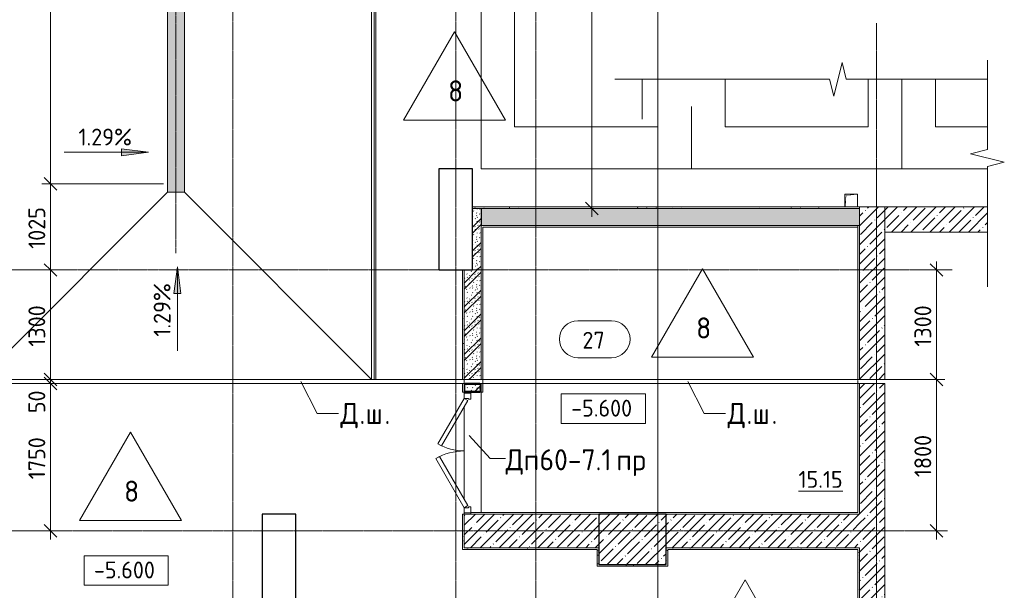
# Model space of a CAD drawing. Header units: millimetres. Extents: x -4558 to 63605, y -10605 to 130388.
# Tile 39 of 66: x 27417 to 39119, y 47895 to 54673. Entities that reach past the tile are written whole.
import ezdxf

# ---------------------------------------------------------------- set-up
doc = ezdxf.new("R2010")
doc.units = ezdxf.units.MM
for name, pattern in [('3_ Штрих_ 1 х 1 мм', [2, 1, -1]), ('4_ Штрихпунктир_ 10 х 2 мм', [14, 10, -2, 0, -2]), ('4_ Штрихпунктир_ 5 х 2 мм', [9, 5, -2, 0, -2])]:
    doc.linetypes.add(name, pattern=pattern)
for name, color, linetype, lineweight in [('A-ANNO-DIMS', 7, 'Continuous', 5), ('A-ANNO-DIMS-100', 7, 'Continuous', 5), ('A-AREA', 7, '3_ Штрих_ 1 х 1 мм', 13), ('A-AREA-IDEN', 7, 'Continuous', 5), ('A-DETL', 7, 'Continuous', 25), ('A-DETL-GENF', 7, 'Continuous', 13), ('A-DOOR', 7, 'Continuous', 13), ('A-DOOR-FRAM', 7, 'Continuous', 13), ('A-DOOR-IDEN', 7, 'Continuous', 5), ('A-FLOR', 7, 'Continuous', 13), ('A-FLOR-IDEN', 7, 'Continuous', 5), ('A-GENM', 7, 'Continuous', 13), ('A-WALL', 7, 'Continuous', 13), ('A-WALL-PATT', 7, 'Continuous', 13), ('C-PRKG', 7, 'Continuous', 13), ('G-ANNO-DIMS', 7, 'Continuous', 5), ('G-ANNO-TEXT', 7, 'Continuous', 5), ('I-WALL', 7, 'Continuous', 13), ('M-EQPM', 7, 'Continuous', 13), ('S-COLS', 7, 'Continuous', 25), ('S-GRID', 7, 'Continuous', 5)]:
    doc.layers.add(name, color=color, linetype=linetype, lineweight=lineweight)
doc.styles.add('GOST Common_2', font='GOST_Common.ttf', dxfattribs={"height": 200})
doc.styles.add('GOST Common_3', font='GOST_Common.ttf', dxfattribs={"height": 250})
doc.dimstyles.new('2_мм', dxfattribs={"dimscale": 304.8, "dimtxt": 201.142999, "dimasz": 0.492126, "dimexe": 0.328084, "dimexo": 0.492126, "dimgap": 0, "dimtad": 1, "dimdec": 0, "dimdsep": 46, "dimtxsty": 'GOST Common_2', "dimblk1": 'OBLIQUE', "dimblk2": 'OBLIQUE', "dimsah": 1, "dimcen": 0.09, "dimdle": 0.328084, "dimadec": 5, "dimazin": 2, "dimtfac": 1, "dimtdec": 4, "dimtix": 1, "dimtmove": 0, "dimatfit": 3, "dimfxl": 1, "dimtvp": 1, "dimtolj": 1, "dimtzin": 0, "dimarcsym": 2})
doc.dimstyles.new('2_мм_1', dxfattribs={"dimscale": 304.8, "dimtxt": 201.142999, "dimasz": 0.492126, "dimexe": 0.328084, "dimexo": 0.492126, "dimgap": 0, "dimtad": 1, "dimdec": 0, "dimdsep": 46, "dimtxsty": 'GOST Common_2', "dimblk1": 'OBLIQUE', "dimblk2": 'OBLIQUE', "dimsah": 1, "dimcen": 0.09, "dimdle": 0.328084, "dimadec": 5, "dimazin": 2, "dimtfac": 1, "dimtdec": 4, "dimtix": 1, "dimtmove": 1, "dimatfit": 3, "dimfxl": 1, "dimtvp": 1, "dimtolj": 1, "dimtzin": 0, "dimarcsym": 2})
pattern_1 = [(0, (0, 0), (203.2, 50.8), [3.353, -149.047, 3.353, -149.047, -812.8]), (0, (0, 0), (203.2, 50.8), [-304.8, 3.353, -301.447, 3.353, -149.047, -355.6]), (0, (0, 0), (203.2, 50.8), [-762, 3.353, -98.247, 3.353, -250.647]), (120, (76.2, 25.4), (-145.59409, 150.576362), [3.353, -149.047, 3.353, -149.047, -812.8]), (120, (76.2, 25.4), (-145.59409, 150.576362), [-304.8, 3.353, -301.447, 3.353, -149.047, -355.6]), (120, (76.2, 25.4), (-145.59409, 150.576362), [-762, 3.353, -98.247, 3.353, -250.647]), (240, (101.6, 127), (-57.60591, -201.376362), [3.353, -149.047, 3.353, -149.047, -812.8]), (240, (101.6, 127), (-57.60591, -201.376362), [-304.8, 3.353, -301.447, 3.353, -149.047, -355.6]), (240, (101.6, 127), (-57.60591, -201.376362), [-762, 3.353, -98.247, 3.353, -250.647])]
pattern_2 = [(45, (0, 0), (-114.04925, 114.04925), []), (45, (114.05, 0), (-114.04925, 114.04925), [201.612, -40.322, 3.353, -36.97])]
pattern_3 = [(135, (150.28, 188.64), (-282.8427, 3e-14), [5, -395]), (135, (174.9, 237.36), (-282.8427, 3e-14), [5, -395]), (135, (211.96, 236.53), (-282.8427, 3e-14), [5, -395]), (135, (114.96, 223.96), (-282.8427, 3e-14), [5, -395]), (135, (77.54, 223.96), (-282.8427, 3e-14), [5, -395]), (135, (57.44, 184.52), (-282.8427, 3e-14), [5, -395]), (135, (66.21, 142.9), (-282.8427, 3e-14), [5, -395]), (135, (107.33, 161), (-282.8427, 3e-14), [5, -395]), (135, (99.08, 130.94), (-282.8427, 3e-14), [5, -395]), (135, (22.6, 136.46), (-282.8427, 3e-14), [5, -395]), (135, (21.16, 168.08), (-282.8427, 3e-14), [5, -395]), (135, (46.13, 96.12), (-282.8427, 3e-14), [5, -395]), (135, (3.54, 74.6), (-282.8427, 3e-14), [5, -395]), (135, (40.3, 47.56), (-282.8427, 3e-14), [5, -395]), (135, (39.77, 18.47), (-282.8427, 3e-14), [5, -395]), (135, (76.94, 37.28), (-282.8427, 3e-14), [5, -395]), (135, (114.18, 62.4), (-282.8427, 3e-14), [5, -395]), (135, (139.87, 90.2), (-282.8427, 3e-14), [5, -395]), (135, (141.44, 15.82), (-282.8427, 3e-14), [5, -395]), (135, (188.69, 26.73), (-282.8427, 3e-14), [5, -395]), (135, (176.14, 51.36), (-282.8427, 3e-14), [5, -395]), (135, (177.03, 0), (-282.8427, 3e-14), [5, -395]), (135, (276.61, 8.22), (-282.8427, 3e-14), [5, -395]), (135, (271.19, 31.72), (-282.8427, 3e-14), [5, -395]), (135, (268.29, 119.65), (-282.8427, 3e-14), [5, -395]), (135, (237.92, 101.95), (-282.8427, 3e-14), [5, -395]), (135, (237.92, 158.27), (-282.8427, 3e-14), [5, -395]), (135, (260.4, 204.35), (-282.8427, 3e-14), [5, -395]), (135, (275.54, 235.4), (-282.8427, 3e-14), [5, -395]), (135, (117.62, 268.96), (-282.8427, 3e-14), [5, -395]), (135, (203.62, 273.83), (-282.8427, 3e-14), [5, -395]), (135, (47.24, 279.3), (-282.8427, 3e-14), [5, -395]), (135, (23.2, 266.16), (-282.8427, 3e-14), [5, -395]), (135, (42.78, 232.52), (-282.8427, 3e-14), [5, -395]), (135, (177.76, 90.57), (-282.8427, 3e-14), [5, -395]), (135, (181.12, 121.8), (-282.8427, 3e-14), [5, -395]), (135, (206.73, 172.06), (-282.8427, 3e-14), [5, -395]), (135, (143.14, 136.62), (-282.8427, 3e-14), [5, -395]), (135, (211.51, 131.86), (-282.8427, 3e-14), [5, -395]), (135, (81.47, 95.1), (-282.8427, 3e-14), [5, -395]), (135, (235.13, 60.46), (-282.8427, 3e-14), [5, -395]), (135, (242.24, 4.89), (-282.8427, 3e-14), [5, -395]), (45, (0, 106.07), (-282.8427, 0), []), (45, (106.07, 0), (-282.8427, 0), []), (45, (176.78, 0), (-282.8427, 0), []), (45, (0, 176.78), (-282.8427, 0), [])]

# ---------------------------------------------------------------- blocks, each defined once
blk = doc.blocks.new('Наметкина 10_РД_АР_П_Отделка_R21_rvt-1--01_Подвал_МП_часть А')
at = {"layer": 'A-WALL-PATT', "lineweight": 5}
h = blk.add_hatch(dxfattribs=at)
h.set_pattern_fill('FP_6', color=256, style=0, pattern_type=2)
h.set_pattern_definition(pattern_1)
h.paths.add_polyline_path([(37400, 52430), (37400, 52450), (32800, 52450), (32800, 52430), (34056, 52430)])
h = blk.add_hatch(dxfattribs=at)
h.set_pattern_fill('FP_6', color=256, style=0, pattern_type=2)
h.set_pattern_definition(pattern_1)
h.paths.add_polyline_path([(32699, 50250), (32700, 50250), (32700, 50259), (32699, 50262), (32699, 50338), (32700, 50341), (32700, 50350), (32680, 50350), (32680, 50250)])
h.paths.add_polyline_path([(32680, 50400), (32700, 50400), (32700, 51700), (32680, 51700), (32680, 50513)])
h = blk.add_hatch(dxfattribs=at)
h.set_pattern_fill('FP_6', color=256, style=0, pattern_type=2)
h.set_pattern_definition(pattern_1)
h.paths.add_polyline_path([(32920, 50250), (32920, 50350), (32900, 50350), (32900, 50250)])
h = blk.add_hatch(dxfattribs=at)
h.set_pattern_fill('FP_6', color=256, style=0, pattern_type=2)
h.set_pattern_definition(pattern_1)
h.paths.add_polyline_path([(32920, 50250), (32920, 50350), (32900, 50350), (32900, 50250)])
h = blk.add_hatch(dxfattribs=at)
h.set_pattern_fill('FP_6', color=256, style=0, pattern_type=2)
h.set_pattern_definition(pattern_1)
h.paths.add_polyline_path([(32700, 48380), (32700, 48800), (32680, 48800), (32680, 48380)])
h = blk.add_hatch(dxfattribs=at)
h.set_pattern_fill('FP_6', color=256, style=0, pattern_type=2)
h.set_pattern_definition(pattern_1)
h.paths.add_polyline_path([(34280, 48380), (34280, 48400), (32700, 48400), (32700, 48380), (34056, 48380)])
h = blk.add_hatch(dxfattribs=at)
h.set_pattern_fill('FP_6', color=256, style=0, pattern_type=2)
h.set_pattern_definition(pattern_1)
h.paths.add_polyline_path([(34300, 48200), (34300, 48400), (34280, 48400), (34280, 48200)])
h = blk.add_hatch(dxfattribs=at)
h.set_pattern_fill('FP_6', color=256, style=0, pattern_type=2)
h.set_pattern_definition(pattern_1)
h.paths.add_polyline_path([(35120, 48200), (35120, 48400), (35100, 48400), (35100, 48200)])
h = blk.add_hatch(dxfattribs=at)
h.set_pattern_fill('FP_6', color=256, style=0, pattern_type=2)
h.set_pattern_definition(pattern_1)
h.paths.add_polyline_path([(37380, 48380), (37380, 48400), (35120, 48400), (35120, 48380), (35743, 48380)])
h = blk.add_hatch(dxfattribs=at)
h.set_pattern_fill('FP_6', color=256, style=0, pattern_type=2)
h.set_pattern_definition(pattern_1)
h.paths.add_polyline_path([(37400, 46785), (37400, 48400), (37380, 48400), (37380, 46785)])
h = blk.add_hatch(dxfattribs=at)
h.set_pattern_fill('FP_6', color=256, style=0, pattern_type=2)
h.set_pattern_definition(pattern_1)
h.paths.add_polyline_path([(34300, 48180), (35120, 48180), (35120, 48200), (34280, 48200), (34280, 48180)])
at = {"layer": 'A-WALL'}
for p, q in [((37400, 52450), (32800, 52450)), ((32800, 52450), (32800, 52430)), ((32800, 52430), (37400, 52430)), ((37400, 52430), (37400, 52450)), ((37380, 52230), (32900, 52230)), ((32900, 52230), (32900, 52210)), ((32900, 52210), (32900, 50400)), ((32920, 50400), (32920, 52210)), ((32920, 52210), (37380, 52210)), ((37400, 52230), (37380, 52230)), ((37380, 52230), (37380, 50400)), ((37380, 52210), (37380, 52230)), ((37400, 50400), (37400, 52230)), ((32700, 51700), (32680, 51700)), ((32680, 51700), (32680, 50400)), ((32700, 50400), (32700, 51700)), ((32680, 50400), (32700, 50400)), ((32700, 50350), (32680, 50350)), ((32680, 50350), (32680, 50250)), ((32700, 50341), (32700, 50350)), ((32900, 50400), (32920, 50400)), ((32900, 50350), (32900, 50250)), ((32920, 50350), (32900, 50350)), ((32900, 50350), (32900, 50250)), ((32920, 50350), (32900, 50350)), ((32920, 50250), (32920, 50350)), ((32920, 50250), (32920, 50350)), ((37380, 50400), (37400, 50400)), ((37400, 50350), (37380, 50350)), ((37380, 50350), (37380, 48820)), ((37400, 48800), (37400, 50350)), ((32680, 50250), (32700, 50250)), ((32700, 50250), (32700, 50259)), ((32900, 50250), (32920, 50250)), ((32900, 50250), (32920, 50250)), ((32700, 48800), (32680, 48800)), ((32680, 48800), (32680, 48380)), ((32700, 48815), (32700, 48800)), ((32700, 48400), (32700, 48800)), ((32700, 48800), (34300, 48800)), ((37380, 48820), (32780, 48820)), ((35100, 48800), (37380, 48800)), ((37380, 48800), (37400, 48800)), ((32680, 48380), (32700, 48380)), ((34280, 48400), (32700, 48400)), ((32700, 48380), (34280, 48380)), ((34300, 48400), (34280, 48400)), ((34280, 48380), (34280, 48200)), ((35120, 48400), (35100, 48400)), ((37380, 48400), (35120, 48400)), ((35120, 48380), (37380, 48380)), ((35120, 48200), (35120, 48380)), ((37400, 48400), (37380, 48400)), ((37380, 48380), (37380, 46785)), ((37400, 46785), (37400, 48400)), ((34280, 48200), (34280, 48180)), ((34280, 48180), (35120, 48180)), ((35120, 48180), (35120, 48200))]:
    blk.add_line(p, q, dxfattribs=at)
blk = doc.blocks.new('КР_Колонна_ЖБ_Прямоугольная - 600x800h_B40-5529072--01_Подвал_МП_часть А')
at = {"layer": 'S-COLS', "lineweight": 5}
h = blk.add_hatch(dxfattribs=at)
h.set_pattern_fill('FP_2', color=256, style=0, pattern_type=2)
h.set_pattern_definition([(315, (-48500, 34700), (114.04925, 114.04925), []), (315, (-48500, 34585.95), (114.04925, 114.04925), [201.613, -40.323, 3.353, -36.97])])
h.paths.add_polyline_path([(-300, -400), (300, -400), (300, 400), (-300, 400)])
at = {"layer": 'S-COLS'}
for p, q in [((300, 400), (-300, 400)), ((-300, 400), (-300, -400)), ((300, -400), (300, 400)), ((-300, -400), (300, -400))]:
    blk.add_line(p, q, dxfattribs=at)
blk = doc.blocks.new('АР_Дверь двупольная - 1450х2100h_650_650__техн_ 2-4769789--01_Подвал_МП_часть А')
at = {"layer": 'A-DOOR'}
for p, q in [((-650, 100), (-65, 438)), ((-40, 394), (-625, 57)), ((-65, 438), (-40, 394)), ((109, 413), (84, 369)), ((84, 369), (625, 57)), ((650, 100), (109, 413)), ((-625, 57), (-650, 100)), ((625, 57), (650, 100))]:
    blk.add_line(p, q, dxfattribs=at)
at = {"layer": 'A-DOOR', "lineweight": 5}
for centre, radius, start, end in [((-650, 100), 675, 0, 30), ((650, 100), 625, 150, 180)]:
    blk.add_arc(centre, radius, start, end, dxfattribs=at)
at = {"layer": 'A-DOOR-FRAM'}
for p, q in [((-710, 100), (-725, 100)), ((-710, 20), (-725, 20)), ((-710, 100), (-650, 100)), ((-710, 20), (-710, 100)), ((-640, 20), (-710, 20)), ((-650, 100), (-650, 50)), ((-650, 50), (-640, 50)), ((-640, 50), (-640, 20)), ((650, 50), (640, 50)), ((640, 50), (640, 20)), ((640, 20), (710, 20)), ((710, 100), (650, 100)), ((650, 100), (650, 50)), ((710, 20), (710, 100)), ((710, 100), (725, 100)), ((710, 20), (725, 20))]:
    blk.add_line(p, q, dxfattribs=at)
blk = doc.blocks.new('АР_Машиноместо - 5300x2500_С-3113488--01_Подвал_МП_часть А')
at = {"layer": 'C-PRKG'}
for p, q in [((2500, 5300), (1481, 5300)), ((2500, 4234), (2500, 5300)), ((1481, 4800), (2100, 4800)), ((2100, 4234), (2100, 4800))]:
    blk.add_line(p, q, dxfattribs=at)
blk = doc.blocks.new('АР_Машиноместо - 5300x2500_С-2205627--01_Подвал_МП_часть А')
at = {"layer": 'C-PRKG'}
for p, q in [((400, -4234), (400, -4800)), ((2100, -4234), (2100, -4800)), ((2500, -4234), (2500, -5300)), ((0, -4558), (0, -5300)), ((400, -4800), (2100, -4800)), ((2500, -5300), (0, -5300))]:
    blk.add_line(p, q, dxfattribs=at)
blk = doc.blocks.new('АР_Машиноместо - 5300x2500_С-V1--01_Подвал_МП_часть А')
at = {"layer": 'C-PRKG'}
for p, q in [((1916, 0), (0, 0)), ((0, 0), (0, -5300)), ((400, -500), (400, -4800)), ((400, -500), (1916, -500)), ((2100, -4558), (2100, -4800)), ((2500, -4558), (2500, -5300)), ((400, -4800), (2100, -4800)), ((2500, -5300), (0, -5300))]:
    blk.add_line(p, q, dxfattribs=at)
blk = doc.blocks.new('АР_Канал вертикальный прямоугольный - ВК-V15--01_Подвал_МП_часть А')
at = {"layer": 'A-DETL-GENF'}
blk.add_hatch(color=256, dxfattribs=at).paths.add_polyline_path([(-75, -75), (-60, 60), (75, 75), (-75, 75)])
at = {"layer": 'A-DETL-GENF', "linetype": '3_ Штрих_ 1 х 1 мм'}
for p, q in [((75, 75), (-75, 75)), ((-75, 75), (-75, -75)), ((75, 75), (-75, 75)), ((-75, 75), (-75, -75)), ((-75, -75), (-60, 60)), ((-75, -75), (-60, 60)), ((-60, 60), (75, 75)), ((-60, 60), (75, 75)), ((75, -75), (75, 75))]:
    blk.add_line(p, q, dxfattribs=at)
at = {"layer": 'M-EQPM'}
for p, q in [((-75, -75), (-75, 75)), ((-75, 75), (75, 75)), ((75, 75), (75, -75))]:
    blk.add_line(p, q, dxfattribs=at)
blk = doc.blocks.new('АР-Заполнение деф_ шва - Д_ш_-4327377--01_Подвал_МП_часть А')
at = {"layer": 'A-GENM'}
for p, q in [((20, 25), (4480, 25)), ((20, -25), (4500, -25))]:
    blk.add_line(p, q, dxfattribs=at)
blk = doc.blocks.new('АР-Заполнение деф_ шва - Д_ш_-4327380--01_Подвал_МП_часть А')
at = {"layer": 'A-GENM'}
for p, q in [((0, 25), (5780, 25)), ((0, -25), (5780, -25))]:
    blk.add_line(p, q, dxfattribs=at)
blk = doc.blocks.new('АР-Заполнение деф_ шва - Д_ш_-4332461--01_Подвал_МП_часть А')
at = {"layer": 'A-GENM'}
for p, q in [((0, 25), (24975, 25)), ((0, -25), (24975, -25))]:
    blk.add_line(p, q, dxfattribs=at)
blk = doc.blocks.new('А_Фахверк__Труба прямоугольная_ - 200х100х8_Фахверк_СФ2-6686004--01_Подвал_МП_часть А')
at = {"layer": 'S-COLS'}
for p, q in [((-50, 88), (-50, -88)), ((-42, -88), (-42, 88)), ((38, 100), (-38, 100)), ((-38, 92), (38, 92)), ((42, 88), (42, -88)), ((50, -88), (50, 88)), ((38, -92), (-38, -92)), ((-38, -100), (38, -100))]:
    blk.add_line(p, q, dxfattribs=at)
for centre, radius, start, end in [((-38, 88), 12, 90, 180), ((-38, 88), 4, 90, 180), ((38, 88), 12, 0, 90), ((38, 88), 4, 0, 90), ((-38, -88), 12, 180, 270), ((-38, -88), 4, 180, 270), ((38, -88), 4, 270, 0), ((38, -88), 12, 270, 360)]:
    blk.add_arc(centre, radius, start, end, dxfattribs=at)
blk = doc.blocks.new('АР_Лоток - 200х100h_ЛВ1-7513224--01_Подвал_МП_часть А')
at = {"layer": 'M-EQPM', "true_color": 0xdddddd}
blk.add_hatch(color=254, dxfattribs=at).paths.add_polyline_path([(0, 100), (0, -100), (7600, -100), (7600, 100), (2443, 100)])
at = {"layer": 'M-EQPM'}
for p, q in [((0, 100), (0, -100)), ((7600, -100), (7600, 100))]:
    blk.add_line(p, q, dxfattribs=at)
blk = doc.blocks.new('Линия разрыва - М 1_100-2832686--01_Подвал_МП_часть А')
at = {"layer": 'A-DETL-GENF', "lineweight": 5}
for p, q in [((44626, 0), (44950, 0)), ((44950, 0), (45100, 0))]:
    blk.add_line(p, q, dxfattribs=at)
blk = doc.blocks.new('Линия разрыва - М 1_100-2832670--01_Подвал_МП_часть А')
at = {"layer": 'A-DETL-GENF', "lineweight": 5}
for p, q in [((2400, -200), (2500, 200)), ((2500, 200), (2550, 0)), ((-50, 0), (-200, 0)), ((-50, 0), (2350, 0)), ((2350, 0), (2400, -200)), ((2550, 0), (4227, 0))]:
    blk.add_line(p, q, dxfattribs=at)
blk = doc.blocks.new('Линия разрыва - М 1_100-5984603--01_Подвал_МП_часть А')
at = {"layer": 'A-DETL-GENF', "lineweight": 5}
for p, q in [((1281, -200), (1381, 200)), ((1381, 200), (1431, 0)), ((169, 0), (1231, 0)), ((1231, 0), (1281, -200)), ((1431, 0), (2711, 0)), ((2711, 0), (2861, 0))]:
    blk.add_line(p, q, dxfattribs=at)
blk = doc.blocks.new('DIMBLOCK139--01_Подвал_МП_часть А')
at = {"layer": 'A-ANNO-DIMS-100', "transparency": 16777216}
for p, q in [((27826, 50350), (27682, 50350)), ((27782, 48500), (27782, 50350)), ((27782, 50350), (27826, 50350)), ((27826, 48600), (27682, 48600)), ((27782, 48600), (27826, 48600))]:
    blk.add_line(p, q, dxfattribs=at)
at = {"layer": 'A-ANNO-DIMS-100', "lineweight": 25, "transparency": 16777216}
for p, q in [((27782, 50350), (27707, 50425)), ((27782, 50350), (27857, 50275)), ((27782, 48600), (27707, 48675)), ((27782, 48600), (27857, 48525))]:
    blk.add_line(p, q, dxfattribs=at)
at = {"layer": 'A-ANNO-DIMS-100', "color": 0, "transparency": 16777216, "insert": (27521, 49214), "char_height": 200, "width": 625.93, "attachment_point": 1, "rotation": 90, "line_spacing_factor": 1.022761, "style": 'GOST Common_2'}
blk.add_mtext('1750', dxfattribs=at)
blk = doc.blocks.new('_Oblique')
at = {"color": 0, "linetype": 'ByBlock', "lineweight": -2}
blk.add_line((-0.5, -0.5), (0.5, 0.5), dxfattribs=at)
blk = doc.blocks.new('DIMBLOCK140--01_Подвал_МП_часть А')
at = {"layer": 'A-ANNO-DIMS-100', "lineweight": 25, "transparency": 16777216}
for p, q in [((27782, 50400), (27707, 50475)), ((27782, 50350), (27707, 50425)), ((27782, 50400), (27857, 50325)), ((27782, 50350), (27857, 50275))]:
    blk.add_line(p, q, dxfattribs=at)
at = {"layer": 'A-ANNO-DIMS-100', "transparency": 16777216}
for p, q in [((27826, 50400), (27682, 50400)), ((27826, 50350), (27682, 50350)), ((27782, 50350), (27782, 50400)), ((27782, 50400), (27826, 50400)), ((27782, 50378), (27782, 50375)), ((27782, 49999), (27782, 50378)), ((27782, 50350), (27826, 50350))]:
    blk.add_line(p, q, dxfattribs=at)
at = {"layer": 'A-ANNO-DIMS-100', "color": 0, "transparency": 16777216, "insert": (27521, 49999), "char_height": 200, "width": 335.47, "attachment_point": 1, "rotation": 90, "line_spacing_factor": 1.022761, "style": 'GOST Common_2'}
blk.add_mtext('50', dxfattribs=at)
blk = doc.blocks.new('DIMBLOCK141--01_Подвал_МП_часть А')
at = {"layer": 'A-ANNO-DIMS-100', "lineweight": 25, "transparency": 16777216}
for p, q in [((27782, 51700), (27707, 51775)), ((27782, 51700), (27857, 51625)), ((27782, 50400), (27707, 50475)), ((27782, 50400), (27857, 50325))]:
    blk.add_line(p, q, dxfattribs=at)
at = {"layer": 'A-ANNO-DIMS-100', "transparency": 16777216}
for p, q in [((27826, 51700), (27682, 51700)), ((27782, 50400), (27782, 51700)), ((27782, 51700), (27826, 51700)), ((27826, 50400), (27682, 50400)), ((27782, 50400), (27826, 50400))]:
    blk.add_line(p, q, dxfattribs=at)
at = {"layer": 'A-ANNO-DIMS-100', "color": 0, "transparency": 16777216, "insert": (27521, 50789), "char_height": 200, "width": 625.93, "attachment_point": 1, "rotation": 90, "line_spacing_factor": 1.022761, "style": 'GOST Common_2'}
blk.add_mtext('1300', dxfattribs=at)
blk = doc.blocks.new('DIMBLOCK142--01_Подвал_МП_часть А')
at = {"layer": 'A-ANNO-DIMS-100', "lineweight": 25, "transparency": 16777216}
for p, q in [((27782, 52725), (27707, 52800)), ((27782, 52725), (27857, 52650)), ((27782, 51700), (27707, 51775)), ((27782, 51700), (27857, 51625))]:
    blk.add_line(p, q, dxfattribs=at)
at = {"layer": 'A-ANNO-DIMS-100', "transparency": 16777216}
for p, q in [((29125, 52725), (27682, 52725)), ((27782, 51700), (27782, 52725)), ((27782, 52725), (29125, 52725)), ((27826, 51700), (27682, 51700)), ((27782, 51700), (27826, 51700))]:
    blk.add_line(p, q, dxfattribs=at)
at = {"layer": 'A-ANNO-DIMS-100', "color": 0, "transparency": 16777216, "insert": (27521, 51952), "char_height": 200, "width": 625.93, "attachment_point": 1, "rotation": 90, "line_spacing_factor": 1.022761, "style": 'GOST Common_2'}
blk.add_mtext('1025', dxfattribs=at)
blk = doc.blocks.new('DIMBLOCK143--01_Подвал_МП_часть А')
at = {"layer": 'A-ANNO-DIMS-100', "lineweight": 25, "transparency": 16777216}
for p, q in [((27782, 58025), (27707, 58100)), ((27782, 58025), (27857, 57950)), ((27782, 52725), (27707, 52800)), ((27782, 52725), (27857, 52650))]:
    blk.add_line(p, q, dxfattribs=at)
at = {"layer": 'A-ANNO-DIMS-100', "transparency": 16777216}
for p, q in [((27782, 52725), (27782, 58125)), ((27826, 58025), (27682, 58025)), ((27782, 58025), (27826, 58025)), ((29125, 52725), (27682, 52725)), ((27782, 52725), (29125, 52725))]:
    blk.add_line(p, q, dxfattribs=at)
at = {"layer": 'A-ANNO-DIMS-100', "color": 0, "transparency": 16777216, "insert": (27521, 55095), "char_height": 200, "width": 670.93, "attachment_point": 1, "rotation": 90, "line_spacing_factor": 1.022761, "style": 'GOST Common_2'}
blk.add_mtext('5300', dxfattribs=at)
blk = doc.blocks.new('DIMBLOCK155--01_Подвал_МП_часть А')
at = {"layer": 'A-ANNO-DIMS-100', "lineweight": 25, "transparency": 16777216}
for p, q in [((34217, 58200), (34142, 58275)), ((34217, 58200), (34292, 58125)), ((34217, 52430), (34142, 52505)), ((34217, 52430), (34292, 52355))]:
    blk.add_line(p, q, dxfattribs=at)
at = {"layer": 'A-ANNO-DIMS-100', "transparency": 16777216}
for p, q in [((34173, 58200), (34317, 58200)), ((34217, 58200), (34173, 58200)), ((34217, 58200), (34217, 52330)), ((34173, 52430), (34317, 52430)), ((34217, 52430), (34173, 52430))]:
    blk.add_line(p, q, dxfattribs=at)
at = {"layer": 'A-ANNO-DIMS-100', "color": 0, "transparency": 16777216, "insert": (33956, 55035), "char_height": 200, "width": 670.93, "attachment_point": 1, "rotation": 90, "line_spacing_factor": 1.022761, "style": 'GOST Common_2'}
blk.add_mtext('5770', dxfattribs=at)
blk = doc.blocks.new('DIMBLOCK190--01_Подвал_МП_часть А')
at = {"layer": 'A-ANNO-DIMS-100', "lineweight": 25, "transparency": 16777216}
for p, q in [((38312, 50400), (38237, 50475)), ((38312, 50400), (38387, 50325)), ((38312, 48600), (38237, 48675)), ((38312, 48600), (38387, 48525))]:
    blk.add_line(p, q, dxfattribs=at)
at = {"layer": 'A-ANNO-DIMS-100', "transparency": 16777216}
for p, q in [((37550, 50400), (38412, 50400)), ((38312, 50400), (37550, 50400)), ((38312, 48500), (38312, 50400)), ((38444, 48600), (38212, 48600)), ((38312, 48600), (38444, 48600))]:
    blk.add_line(p, q, dxfattribs=at)
at = {"layer": 'A-ANNO-DIMS-100', "color": 0, "transparency": 16777216, "insert": (38051, 49239), "char_height": 200, "width": 625.93, "attachment_point": 1, "rotation": 90, "line_spacing_factor": 1.022761, "style": 'GOST Common_2'}
blk.add_mtext('1800', dxfattribs=at)
blk = doc.blocks.new('DIMBLOCK191--01_Подвал_МП_часть А')
at = {"layer": 'A-ANNO-DIMS-100', "lineweight": 25, "transparency": 16777216}
for p, q in [((38312, 51700), (38237, 51775)), ((38312, 51700), (38387, 51625)), ((38312, 50400), (38237, 50475)), ((38312, 50400), (38387, 50325))]:
    blk.add_line(p, q, dxfattribs=at)
at = {"layer": 'A-ANNO-DIMS-100', "transparency": 16777216}
for p, q in [((38312, 50400), (38312, 51800)), ((38356, 51700), (38212, 51700)), ((38312, 51700), (38356, 51700)), ((37550, 50400), (38412, 50400)), ((38312, 50400), (37550, 50400))]:
    blk.add_line(p, q, dxfattribs=at)
at = {"layer": 'A-ANNO-DIMS-100', "color": 0, "transparency": 16777216, "insert": (38051, 50789), "char_height": 200, "width": 625.93, "attachment_point": 1, "rotation": 90, "line_spacing_factor": 1.022761, "style": 'GOST Common_2'}
blk.add_mtext('1300', dxfattribs=at)
blk = doc.blocks.new('Высотные отметки - Frame_2-749557--01_Подвал_МП_часть А')
at = {"layer": 'G-ANNO-DIMS'}
for p, q in [((-5, 3.5), (-5, 0)), ((5, 3.5), (-5, 3.5)), ((5, 0), (5, 3.5)), ((-5, 0), (5, 0))]:
    blk.add_line(p, q, dxfattribs=at)
blk = doc.blocks.new('Марка полов - Марка полов-4106608--01_Подвал_МП_часть А')
at = {"layer": 'A-FLOR-IDEN'}
for p, q in [((0, 7), (-6.06, -3.5)), ((6.06, -3.5), (0, 7)), ((-6.06, -3.5), (6.06, -3.5))]:
    blk.add_line(p, q, dxfattribs=at)
blk = doc.blocks.new('Марка помещения _Номер_ - 2 мм-68851--01_Подвал_МП_часть А')
at = {"layer": 'A-AREA-IDEN'}
for p, q in [((-2.03, 2.21), (1.97, 2.21)), ((-2.03, -2.19), (1.97, -2.19))]:
    blk.add_line(p, q, dxfattribs=at)
for centre, start, end in [((-2.03, 0.01), 90, 270), ((1.97, 0.01), 270, 90)]:
    blk.add_arc(centre, 2.2, start, end, dxfattribs=at)

msp = doc.modelspace()

# ---------------------------------------------------------------- hatches: boundary and pattern name
at = {"layer": 'A-WALL-PATT', "lineweight": 5}
h = msp.add_hatch(dxfattribs=at)
h.set_pattern_fill('FP_3', color=256, style=0, pattern_type=2)
h.set_pattern_definition(pattern_3)
h.paths.add_polyline_path([(32800, 51699.976262), (32900, 51699.976262), (32900, 52430), (32800, 52430), (32800, 52031.360733)])
h = msp.add_hatch(dxfattribs=at)
h.set_pattern_fill('FP_3', color=256, style=0, pattern_type=2)
h.set_pattern_definition(pattern_3)
h.paths.add_polyline_path([(37400, 52230), (37400, 52430), (32900, 52430), (32900, 52230), (34056.127856, 52230)])
h = msp.add_hatch(dxfattribs=at)
h.set_pattern_fill('FP_1', color=256, style=0, pattern_type=2)
h.set_pattern_definition(pattern_2)
h.paths.add_polyline_path([(37700, 50400.015486), (37700, 52450.015486), (37400, 52450.015486), (37400, 50400.015486), (37429.605528, 50400.015486)])
h = msp.add_hatch(dxfattribs=at)
h.set_pattern_fill('FP_1', color=256, style=0, pattern_type=2)
h.set_pattern_definition(pattern_2)
h.paths.add_polyline_path([(37700, 52150), (38919.21923, 52150), (38919.21923, 52450), (37700, 52450)])
h = msp.add_hatch(dxfattribs=at)
h.set_pattern_fill('FP_3', color=256, style=0, pattern_type=2)
h.set_pattern_definition(pattern_3)
h.paths.add_polyline_path([(32700, 50400), (32900, 50400), (32900, 51699.976262), (32700, 51699.976262), (32700, 50512.844664)])
h = msp.add_hatch(dxfattribs=at)
h.set_pattern_fill('FP_3', color=256, style=0, pattern_type=2)
h.set_pattern_definition(pattern_3)
h.paths.add_polyline_path([(32900, 50250), (32900, 50350), (32886.75, 50350), (32895.235281, 50346.485281), (32898.75, 50338), (32898.75, 50262), (32895.235281, 50253.514719), (32889.578427, 50250), (32898.75, 50250)])
h.paths.add_polyline_path([(32710.75, 50250), (32702.264719, 50253.514719), (32700, 50258), (32700, 50250), (32707.921573, 50250)])
h.paths.add_polyline_path([(32710.75, 50258), (32886.75, 50258), (32889.578427, 50259.171573), (32890.75, 50262), (32890.75, 50338), (32889.578427, 50340.828427), (32886.75, 50342), (32710.75, 50342), (32707.921573, 50340.828427), (32706.75, 50338), (32706.75, 50262), (32707.921573, 50259.171573)])
h.paths.add_polyline_path([(32700, 50341.017767), (32702.264719, 50346.485281), (32707.921573, 50350), (32700, 50350), (32700, 50342)])
h = msp.add_hatch(dxfattribs=at)
h.set_pattern_fill('FP_1', color=256, style=0, pattern_type=2)
h.set_pattern_definition(pattern_2)
h.paths.add_polyline_path([(37400, 41225), (37700, 41225), (37700, 50350), (37400, 50350), (37400, 41625)])
h = msp.add_hatch(dxfattribs=at)
h.set_pattern_fill('FP_1', color=256, style=0, pattern_type=2)
h.set_pattern_definition(pattern_2)
h.paths.add_polyline_path([(34300, 48399.999998), (34300, 48799.999998), (32700, 48799.999998), (32700, 48399.999998), (34056.127856, 48399.999998)])
h = msp.add_hatch(dxfattribs=at)
h.set_pattern_fill('FP_1', color=256, style=0, pattern_type=2)
h.set_pattern_definition(pattern_2)
h.paths.add_polyline_path([(35100, 48399.999998), (37400, 48399.999998), (37400, 48799.999998), (35100, 48799.999998)])
at = {"layer": 'G-ANNO-DIMS'}
for points in [[(28946.739439, 53097.887105), (28629.239439, 53139.686773), (28629.239439, 53056.087437)], [(29291.329048, 51738.644547), (29249.52938, 51421.144547), (29333.128716, 51421.144547)]]:
    msp.add_hatch(color=256, dxfattribs=at).paths.add_polyline_path(points)

# ---------------------------------------------------------------- linework, layer by layer
at = {"layer": 'A-AREA'}
for p, q in [((32700, 50400), (32700, 50350)), ((32920, 50400), (32920, 50350)), ((37380, 50400.015486), (37380, 50349.905048))]:
    msp.add_line(p, q, dxfattribs=at)
at = {"layer": 'A-DETL', "linetype": '4_ Штрихпунктир_ 5 х 2 мм', "lineweight": 5}
msp.add_line((29275, 73800), (29275, 51900), dxfattribs=at)
at = {"layer": 'A-DOOR-IDEN'}
for p, q in [((32759.861511, 49732.857687), (33007.708815, 49459.159713)), ((33007.708815, 49459.159713), (33192.053861, 49459.159713))]:
    msp.add_line(p, q, dxfattribs=at)
at = {"layer": 'A-FLOR'}
for p, q in [((31600, 75368.075203), (31600, 50400)), ((31630, 50400), (31630, 75334.917733)), ((31650, 75350), (31650, 50400)), ((29175, 52625), (29175, 73141.314842)), ((29375, 52625.064842), (29375, 73141.314842)), ((29175, 52625), (26950, 50400)), ((29374.935158, 52625.064842), (29175, 52625.064842)), ((31600, 50400), (29374.935158, 52625.064842)), ((32680, 50350), (26900, 50350)), ((31600, 50400), (26950, 50400)), ((31600, 50400), (31650, 50400)), ((31650, 50400), (32680, 50400)), ((32920, 50400), (37380, 50400)), ((37400, 50350), (32920, 50350)), ((32700, 50235), (32700, 50250))]:
    msp.add_line(p, q, dxfattribs=at)
at = {"layer": 'A-WALL', "lineweight": 25}
msp.add_line((32900, 52430), (32900, 52230), dxfattribs=at)
at = {"layer": 'A-WALL'}
for p, q in [((37400, 52450.015486), (37400, 50400.015486)), ((37700, 52450.015486), (37400, 52450.015486)), ((37700, 50400.015486), (37700, 52450.015486)), ((38919.21923, 52450), (37700, 52450)), ((37700, 52150), (38919.21923, 52150)), ((37400, 50400.015486), (37700, 50400.015486)), ((37700, 50350), (37400, 50350)), ((37400, 50350), (37400, 48799.999998)), ((37700, 41225), (37700, 50350)), ((34300, 48799.999998), (32700, 48799.999998)), ((32700, 48799.999998), (32700, 48399.999998)), ((37400, 48799.999998), (35100, 48799.999998)), ((32700, 48399.999998), (34300, 48399.999998)), ((35100, 48399.999998), (37400, 48399.999998)), ((37400, 48399.999998), (37400, 41625))]:
    msp.add_line(p, q, dxfattribs=at)
at = {"layer": 'G-ANNO-DIMS'}
for p, q in [((28946.739439, 53097.887105), (28629.239439, 53139.686773)), ((28629.239439, 53139.686773), (28629.239439, 53056.087437)), ((27946.739439, 53097.887105), (28946.739439, 53097.887105)), ((28629.239439, 53056.087437), (28946.739439, 53097.887105)), ((29291.329048, 51738.644547), (29249.52938, 51421.144547)), ((29333.128716, 51421.144547), (29291.329048, 51738.644547)), ((29291.329048, 50738.644547), (29291.329048, 51738.644547)), ((29249.52938, 51421.144547), (29333.128716, 51421.144547))]:
    msp.add_line(p, q, dxfattribs=at)
at = {"layer": 'G-ANNO-TEXT'}
for p, q in [((30757.736347, 50374.173635), (30952.536873, 49996.031437)), ((35357.736347, 50374.173635), (35552.536873, 49996.031437)), ((30952.536873, 49996.031437), (31204.631672, 49996.031437)), ((35552.536873, 49996.031437), (35804.631672, 49996.031437))]:
    msp.add_line(p, q, dxfattribs=at)
at = {"layer": 'I-WALL'}
for p, q in [((37400, 52430), (32800, 52430)), ((32800, 52430), (32800, 51699.976262)), ((32900, 52230), (37400, 52230)), ((32900, 50400), (32900, 52230)), ((32700, 51699.976262), (32700, 50400)), ((32700, 51699.976262), (32900, 51699.976262)), ((32700, 50400), (32900, 50400)), ((32710.75, 50350), (32700, 50350)), ((32700, 50350), (32700, 50341.017767)), ((32900, 50350), (32886.75, 50350)), ((32900, 50350), (32900, 48819.905048)), ((32700, 50250), (32700, 50258.982233)), ((32700, 50250), (32710.75, 50250)), ((32886.75, 50250), (32900, 50250)), ((32700, 48975), (32700, 50075))]:
    msp.add_line(p, q, dxfattribs=at)
at = {"layer": 'S-COLS'}
for p, q in [((32800, 52900), (32400, 52900)), ((32400, 52900), (32400, 51700)), ((32800, 51700), (32800, 52900)), ((32400, 51700), (32800, 51700)), ((30700, 48800), (30300, 48800)), ((30300, 48800), (30300, 47800)), ((30700, 47800), (30700, 48800))]:
    msp.add_line(p, q, dxfattribs=at)
at = {"layer": 'S-GRID', "linetype": '4_ Штрихпунктир_ 10 х 2 мм'}
for p, q in [((35000, 37477.03953), (35000, 128423.739924)), ((33550, 32633.917515), (33550, 101400)), ((32600, 32633.917515), (32600, 80104.964717)), ((29950, 32633.917515), (29950, 60921.15283)), ((35000, 32633.917515), (35000, 60921.15283)), ((37600, 32633.917515), (37600, 54631.113602)), ((38498.040105, 51700), (-1802.909204, 51700)), ((38293.674688, 48600), (-1802.909204, 48600))]:
    msp.add_line(p, q, dxfattribs=at)

# ---------------------------------------------------------------- block references
at = {"lineweight": 5}
msp.add_blockref('Наметкина 10_РД_АР_П_Отделка_R21_rvt-1--01_Подвал_МП_часть А', (0, 0), dxfattribs=at)
at = {"layer": 'A-AREA-IDEN', "xscale": 99.99999999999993, "yscale": 99.99999999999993, "zscale": 99.99999999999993}
msp.add_blockref('Марка помещения _Номер_ - 2 мм-68851--01_Подвал_МП_часть А', (34254.287586, 50876.618862), dxfattribs=at)
at = {"layer": 'A-DETL-GENF', "rotation": 269.9999999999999}
for name, p in [('Линия разрыва - М 1_100-2832686--01_Подвал_МП_часть А', (34815.786682, 98591.98633)), ('Линия разрыва - М 1_100-5984603--01_Подвал_МП_часть А', (38919.21923, 54361.128371))]:
    msp.add_blockref(name, p, dxfattribs=at)
at = {"layer": 'A-DETL-GENF'}
msp.add_blockref('Линия разрыва - М 1_100-2832670--01_Подвал_МП_часть А', (34691.742255, 53965.857993), dxfattribs=at)
at = {"layer": 'A-DOOR', "rotation": 90}
msp.add_blockref('АР_Дверь двупольная - 1450х2100h_650_650__техн_ 2-4769789--01_Подвал_МП_часть А', (32800, 49525), dxfattribs=at)
at = {"layer": 'A-FLOR-IDEN', "xscale": 99.99999999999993, "yscale": 99.99999999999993, "zscale": 99.99999999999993}
for p in [(32585.836079, 53830.65766), (35533.340393, 51014.487462), (28734.4705, 49075.064837), (36039.024957, 47318.130417)]:
    msp.add_blockref('Марка полов - Марка полов-4106608--01_Подвал_МП_часть А', p, dxfattribs=at)
at = {"layer": 'A-GENM', "rotation": 270}
msp.add_blockref('АР-Заполнение деф_ шва - Д_ш_-4332461--01_Подвал_МП_часть А', (31625, 75375), dxfattribs=at)
at = {"layer": 'A-GENM'}
for name, p in [('АР-Заполнение деф_ шва - Д_ш_-4327380--01_Подвал_МП_часть А', (26900, 50375)), ('АР-Заполнение деф_ шва - Д_ш_-4327377--01_Подвал_МП_часть А', (32900, 50375.015486))]:
    msp.add_blockref(name, p, dxfattribs=at)
at = {"layer": 'C-PRKG'}
for name, p in [('АР_Машиноместо - 5300x2500_С-V1--01_Подвал_МП_часть А', (32900, 58200)), ('АР_Машиноместо - 5300x2500_С-2205627--01_Подвал_МП_часть А', (35400, 58200))]:
    msp.add_blockref(name, p, dxfattribs=at)
at = {"layer": 'C-PRKG', "rotation": 180}
msp.add_blockref('АР_Машиноместо - 5300x2500_С-3113488--01_Подвал_МП_часть А', (40400, 58200), dxfattribs=at)
at = {"layer": 'G-ANNO-DIMS', "xscale": 99.99999999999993, "yscale": 99.99999999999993, "zscale": 99.99999999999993}
for p in [(34353.110918, 49877.064219), (28682.014453, 47954.610745)]:
    msp.add_blockref('Высотные отметки - Frame_2-749557--01_Подвал_МП_часть А', p, dxfattribs=at)
at = {"layer": 'M-EQPM', "rotation": 90.00000000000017}
msp.add_blockref('АР_Лоток - 200х100h_ЛВ1-7513224--01_Подвал_МП_часть А', (29275, 52625.064842), dxfattribs=at)
at = {"layer": 'M-EQPM'}
msp.add_blockref('АР_Канал вертикальный прямоугольный - ВК-V15--01_Подвал_МП_часть А', (37300, 52525), dxfattribs=at)
at = {"layer": 'S-COLS'}
for name, p, rotation in [('А_Фахверк__Труба прямоугольная_ - 200х100х8_Фахверк_СФ2-6686004--01_Подвал_МП_часть А', (32798.75, 50300), 90.00000000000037), ('КР_Колонна_ЖБ_Прямоугольная - 600x800h_B40-5529072--01_Подвал_МП_часть А', (34700, 48500), 90.00000000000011)]:
    msp.add_blockref(name, p, dxfattribs=dict(at, rotation=rotation))

# ---------------------------------------------------------------- texts
at = {"layer": 'A-AREA-IDEN', "char_height": 200, "attachment_point": 1, "style": 'GOST Common_2'}
for s, insert, width in [('27', (34105.77339, 50965.362044), 352.7425), ('\\L15.15', (36673.412606, 49312.334458), 665.400625)]:
    msp.add_mtext(s, dxfattribs=dict(at, insert=insert, width=width))
at = {"layer": 'A-DOOR-IDEN', "char_height": 250, "attachment_point": 1, "style": 'GOST Common_3'}
for s, insert, width in [('Дп', (33192.053861, 49570.086796), 489.029375), ('60-7.1', (33595.543445, 49570.086796), 1106.32875), ('пр', (34508.355945, 49570.086796), 432.91125)]:
    msp.add_mtext(s, dxfattribs=dict(at, insert=insert, width=width))
at = {"layer": 'A-FLOR-IDEN', "char_height": 250, "width": 216.455625, "attachment_point": 1, "style": 'GOST Common_3'}
for insert in [(32508.959796, 53952.719332), (35456.46411, 51136.549134), (28657.594217, 49197.126509)]:
    msp.add_mtext('\\fGOST Common|b0|i0|c204|p34|;8', dxfattribs=dict(at, insert=insert))
at = {"layer": 'G-ANNO-DIMS', "char_height": 200, "attachment_point": 1, "line_spacing_factor": 1.022761, "style": 'GOST Common_2'}
for s, insert, width in [('1.29%', (28115.872341, 53379.252766), 794.08103471), ('-5.600', (33970.954391, 50158.429879), 917.17566319), ('-5.600', (28299.857926, 48235.976406), 917.17566319)]:
    msp.add_mtext(s, dxfattribs=dict(at, insert=insert, width=width))
at = {"layer": 'G-ANNO-DIMS', "insert": (29009.963387, 50907.777449), "char_height": 200, "width": 794.08103471, "attachment_point": 1, "rotation": 90, "line_spacing_factor": 1.022761, "style": 'GOST Common_2'}
msp.add_mtext('1.29%', dxfattribs=at)
at = {"layer": 'G-ANNO-TEXT', "char_height": 250, "attachment_point": 1, "style": 'GOST Common_3'}
for s, insert, width in [('\\fGOST Common|b0|i0|c204|p34|;Д', (31229.631672, 50121.031437), 272.57375), ('\\fGOST Common|b0|i0|c204|p34|;Д', (35829.631672, 50121.031437), 272.57375), ('\\fGOST Common|b0|i0|c204|p34|;ш', (31527.287922, 50121.031437), 272.57375), ('\\fGOST Common|b0|i0|c204|p34|;ш', (36127.287922, 50121.031437), 272.57375), ('\\fGOST Common|b0|i0|c204|p34|;.', (31454.527505, 50121.031437), 88.185625), ('\\fGOST Common|b0|i0|c204|p34|;.', (31752.183755, 50121.031437), 88.185625), ('\\fGOST Common|b0|i0|c204|p34|;.', (36054.527505, 50121.031437), 88.185625), ('\\fGOST Common|b0|i0|c204|p34|;.', (36352.183755, 50121.031437), 88.185625)]:
    msp.add_mtext(s, dxfattribs=dict(at, insert=insert, width=width))

# ---------------------------------------------------------------- dimensions: what is measured, and where the dimension line sits
at = {"layer": 'A-ANNO-DIMS'}
for base, p1, p2, override, picture, middle in [((34216.990192, 52430), (34323.056209, 58200), (34323.056209, 52430), {"dimpost": '<>', "dimfxl": 5770}, 'DIMBLOCK155--01_Подвал_МП_часть А', (34116.990192, 55315)), ((27782.114462, 58025), (29275, 52725), (27676.048445, 58025), {"dimpost": '<>', "dimfxl": 5535.9413}, 'DIMBLOCK143--01_Подвал_МП_часть А', (27682.114462, 55375)), ((27782.114462, 52725), (27676.048445, 51700), (29275, 52725), {"dimpost": '<>', "dimfxl": 1899.281726}, 'DIMBLOCK142--01_Подвал_МП_часть А', (27682.114462, 52212.5)), ((27782.114462, 51700), (27676.048445, 50400), (27676.048445, 51700), {"dimpost": '<>', "dimfxl": 1300}, 'DIMBLOCK141--01_Подвал_МП_часть А', (27682.114462, 51050)), ((38312.345432, 51700), (37400, 50400), (38206.279415, 51700), {"dimpost": '<>', "dimfxl": 1529.734126}, 'DIMBLOCK191--01_Подвал_МП_часть А', (38212.345432, 51050)), ((38312.345432, 50400), (38293.674688, 48600), (37400, 50400), {"dimpost": '<>', "dimfxl": 2009.640378}, 'DIMBLOCK190--01_Подвал_МП_часть А', (38212.345432, 49500)), ((27782.114462, 50350), (27676.048445, 48600), (27676.048445, 50350), {"dimpost": '<>', "dimfxl": 1750}, 'DIMBLOCK139--01_Подвал_МП_часть А', (27682.114462, 49475))]:
    dim = msp.add_linear_dim(base=base, p1=p1, p2=p2, angle=90, dimstyle='2_мм', override=override, dxfattribs=at)
    dim.commit()
    dim.dimension.update_dxf_attribs({"geometry": picture, "text_midpoint": middle})
dim = msp.add_linear_dim(base=(27782.114462, 50400), p1=(27676.048445, 50350), p2=(27676.048445, 50400), angle=90, dimstyle='2_мм_1', override={"dimpost": '<>', "dimfxl": 50}, dxfattribs=at)
dim.commit()
dim.dimension.update_dxf_attribs({"geometry": 'DIMBLOCK140--01_Подвал_МП_часть А', "text_midpoint": (27654.082135, 50166.520345), "dimtype": 160, "text_rotation": 90})

doc.saveas('drawing.dxf')
